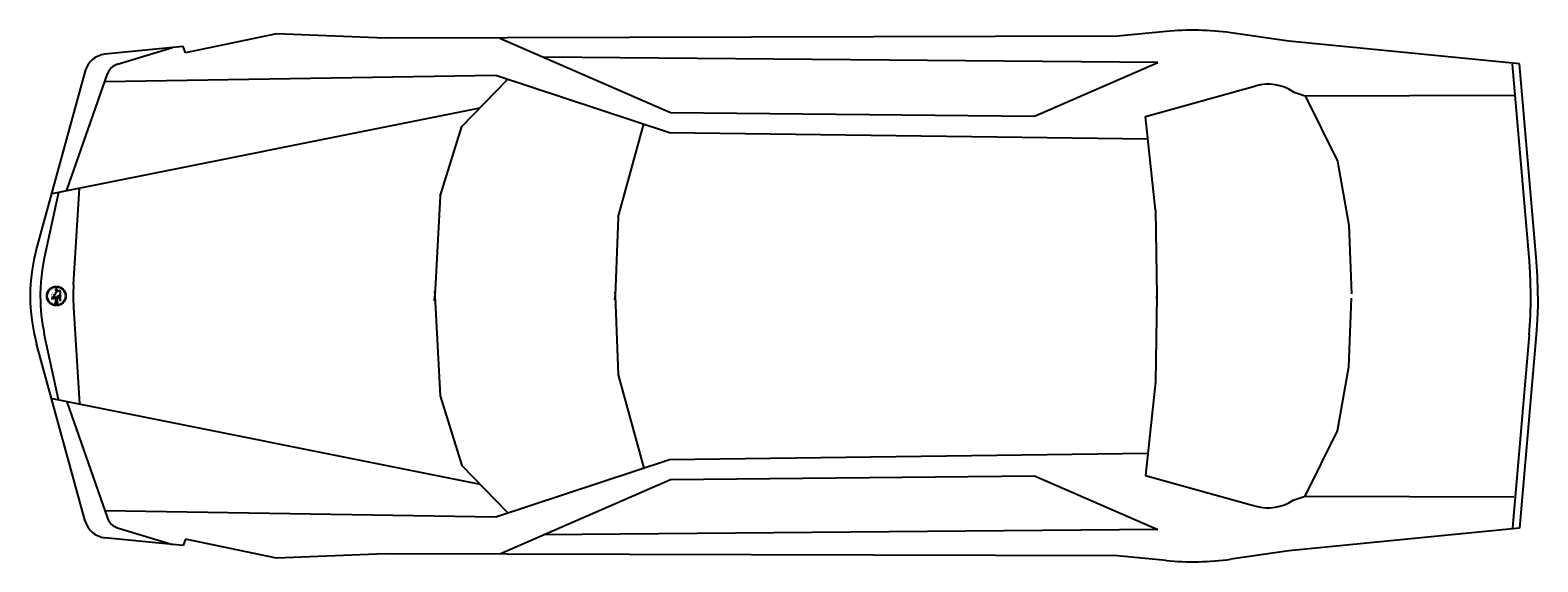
# Model space of a CAD drawing. Extents: x -2.58 to 2.03, y -0.84 to 0.78.
import ezdxf
from ezdxf.enums import TextEntityAlignment as Align

# ---------------------------------------------------------------- set-up
doc = ezdxf.new("R2010")
doc.units = 0
doc.header["$MEASUREMENT"] = 0
doc.layers.add('AUTOS', color=251, linetype='CONTINUOUS')

msp = doc.modelspace()

# ---------------------------------------------------------------- linework, layer by layer
at = {"layer": 'AUTOS'}
for points in [[(-1.824, 0.7712), (-2.1019, 0.7133)], [(-1.4925, 0.7572), (-1.824, 0.7712)], [(0.742, 0.7635), (-1.4925, 0.7572)], [(-1.1431, 0.7576), (-0.6217, 0.5307)], [(0.8907, 0.7781), (0.742, 0.7635)], [(1.2654, 0.7488), (1.0882, 0.7739)], [(1.9692, 0.6789), (1.2654, 0.7488)], [(-2.1093, 0.7327), (-2.3484, 0.7084)], [(-2.3092, 0.678), (-2.142, 0.7294)], [(-2.1019, 0.7133), (-2.1093, 0.7327)], [(0.8651, 0.6836), (-1.0094, 0.6996)], [(-2.408, 0.658), (-2.5563, 0.1171)], [(-2.4641, 0.2935), (-2.3403, 0.6488)], [(-2.3484, 0.6256), (-1.1551, 0.6447)], [(-1.1551, 0.6447), (-0.6246, 0.4702)], [(0.4894, 0.52), (0.8651, 0.6836)], [(1.9988, 0.0899), (1.948, 0.6779)], [(2.0201, 0.0899), (1.9692, 0.6789)], [(-1.2583, 0.4878), (-1.1193, 0.6316)], [(0.8277, 0.5186), (1.1647, 0.6123)], [(1.2783, 0.5941), (1.3152, 0.5816)], [(1.3152, 0.5816), (1.9524, 0.5839)], [(1.3152, 0.5816), (1.4143, 0.3823)], [(-2.5091, 0.2837), (-1.2024, 0.5456)], [(-0.6217, 0.5307), (0.4894, 0.52)], [(0.8588, 0.2333), (0.8277, 0.5186)], [(-1.3246, 0.2761), (-1.2583, 0.4878)], [(-0.7814, 0.2116), (-0.703, 0.496)], [(-0.6246, 0.4702), (0.8351, 0.4503)], [(1.4143, 0.3823), (1.4481, 0.187)], [(-2.4899, 0.2871), (-2.5328, 0.0868)], [(-2.4437, 0.005), (-2.4255, 0.3)], [(-1.3246, 0.2761), (-1.3414, -0.0289), (-1.3246, -0.3339)], [(0.8588, 0.2333), (0.8621, -0.0289), (0.8588, -0.2911)], [(-0.7814, 0.2116), (-0.791, -0.0289), (-0.7814, -0.2694)], [(1.4481, 0.187), (1.4564, -0.0222)], [(-2.5328, 0.0868), (-2.5364, 0.0688), (-2.5393, 0.0508), (-2.5416, 0.0327), (-2.5434, 0.0146), (-2.5445, -0.0037), (-2.545, -0.0219), (-2.5451, -0.0289)], [(2.0039, -0.0289), (2.0032, 0.0167), (2.0009, 0.0623), (1.9988, 0.0899)], [(-2.5108, -0.0323), (-2.5092, -0.0323), (-2.5076, -0.0331)], [(-2.5088, -0.0398), (-2.5088, -0.0366)], [(-2.5076, -0.0331), (-2.5027, -0.0283), (-2.4994, -0.0234)], [(-2.5063, -0.035), (-2.5063, -0.0398)], [(-2.5047, -0.0333), (-2.5047, -0.0366)], [(-2.5031, -0.0315), (-2.5031, -0.038)], [(-2.5007, -0.0364), (-2.5007, -0.0299)], [(-2.4982, -0.0331), (-2.4982, -0.0461), (-2.5007, -0.0543)], [(-2.4994, -0.0234), (-2.4978, -0.0201), (-2.4968, -0.0152), (-2.4972, -0.0104), (-2.4974, -0.0071)], [(-2.4967, -0.0059), (-2.4978, -0.0063)], [(-2.4958, -0.0543), (-2.4958, -0.0315)], [(-2.495, -0.0087), (-2.4954, -0.0087), (-2.4954, -0.0069)], [(-2.4946, -0.0104), (-2.4946, -0.0116)], [(-2.4933, -0.0283), (-2.4933, -0.0461), (-2.4917, -0.0543)], [(-2.4913, -0.0152), (-2.4929, -0.0152), (-2.4929, -0.0108)], [(-2.486, -0.0131), (-2.4913, -0.0152)], [(-2.4909, -0.0266), (-2.4909, -0.0364)], [(-2.4885, -0.025), (-2.4885, -0.038)], [(-2.4858, -0.0217), (-2.4858, -0.0413)], [(-2.4832, -0.0445), (-2.4832, -0.015)], [(-1.3423, -0.0141), (-1.3414, -0.0289)], [(-1.3423, -0.0437), (-1.3414, -0.0289)], [(-0.7914, -0.017), (-0.791, -0.0289)], [(-0.7914, -0.0408), (-0.791, -0.0289)], [(0.8623, -0.0202), (0.8621, -0.0289)], [(0.8623, -0.0376), (0.8621, -0.0289)], [(1.4481, -0.2448), (1.4564, -0.0356)], [(2.0252, -0.0289), (2.025, -0.0566), (2.0233, -0.1022), (2.0201, -0.1478), (1.9692, -0.7367)], [(-2.4437, -0.0629), (-2.4255, -0.3578)], [(-2.408, -0.7158), (-2.5563, -0.1749)], [(-2.4899, -0.3449), (-2.5328, -0.1446)], [(1.9988, -0.1478), (1.948, -0.7357)], [(-0.7814, -0.2694), (-0.703, -0.5538)], [(1.4143, -0.4401), (1.4481, -0.2448)], [(0.8588, -0.2911), (0.8277, -0.5764)], [(-2.5091, -0.3415), (-1.2024, -0.6034)], [(-2.4641, -0.3513), (-2.3403, -0.7066)], [(-1.3246, -0.3339), (-1.2583, -0.5457)], [(1.3152, -0.6394), (1.4143, -0.4401)], [(-1.2583, -0.5457), (-1.1193, -0.6894)], [(-1.1551, -0.7025), (-0.6246, -0.528)], [(-0.6246, -0.528), (0.8351, -0.5081)], [(-1.1431, -0.8154), (-0.6217, -0.5885)], [(-0.6217, -0.5885), (0.4894, -0.5778)], [(0.4894, -0.5778), (0.8651, -0.7414)], [(0.8277, -0.5764), (1.1647, -0.6701)], [(1.2783, -0.6519), (1.3152, -0.6394)], [(1.3152, -0.6394), (1.9524, -0.6417)], [(-2.3484, -0.6834), (-1.1551, -0.7025)], [(-2.3092, -0.7358), (-2.142, -0.7872)], [(-2.1093, -0.7905), (-2.3484, -0.7662)], [(-2.1019, -0.7711), (-2.1093, -0.7905)], [(-1.824, -0.829), (-2.1019, -0.7711)], [(0.8651, -0.7414), (-1.0094, -0.7575)], [(1.9692, -0.7367), (1.2654, -0.8066)], [(-1.4925, -0.815), (-1.824, -0.829)], [(0.742, -0.8213), (-1.4925, -0.815)], [(0.8907, -0.8359), (0.742, -0.8213)], [(1.2654, -0.8066), (1.0882, -0.8317)]]:
    msp.add_lwpolyline(points, dxfattribs=at)
for radius in [0.0293, 0.0277]:
    msp.add_circle((-2.496, -0.0289), radius, dxfattribs=at)
for centre, radius, start, end in [((0.9719, -0.0459), 0.828, 81.9284, 95.6257), ((-2.3414, 0.6398), 0.069, 95.8099, 164.6614), ((-2.2969, 0.6337), 0.046, 105.4878, 160.7966), ((1.2016, 0.4793), 0.138, 56.2665, 105.5297), ((-2.024, -0.0289), 0.552, 164.6609, 180), ((0.6452, -0.0289), 1.38, 0, 4.9407), ((-1.8927, -0.0289), 0.552, 176.4735, 180), ((-2.024, -0.0289), 0.552, 180, 195.3391), ((-1.9931, -0.0289), 0.552, 180, 192.0949), ((-2.4964, -0.0069), 0.00104, 0, 108.4349), ((-2.495, -0.0108), 0.00207, 0, 90), ((-2.4852, -0.015), 0.00207, 0, 111.8122), ((-1.8927, -0.0289), 0.552, 180, 183.5265), ((0.6239, -0.0289), 1.38, 355.0593, 0), ((1.2016, -0.5371), 0.138, 254.4703, 303.7335), ((-2.3414, -0.6976), 0.069, 195.3386, 264.1901), ((-2.2969, -0.6915), 0.046, 199.2015, 254.5122), ((0.9719, -0.0119), 0.828, 264.3743, 278.0716)]:
    msp.add_arc(centre, radius, start, end, dxfattribs=at)

# ---------------------------------------------------------------- texts
for s, p, p2 in [('D', (-2.5124, -0.0226), (-2.5124, -0.0274)), ('C', (-2.5076, -0.0161), (-2.5076, -0.0209)), ('E', (-2.5027, -0.0095), (-2.5027, -0.0144))]:
    msp.add_text(s, height=0.00732, rotation=270, dxfattribs=at).set_placement(p, p2, align=Align.ALIGNED)

doc.saveas('drawing.dxf')
